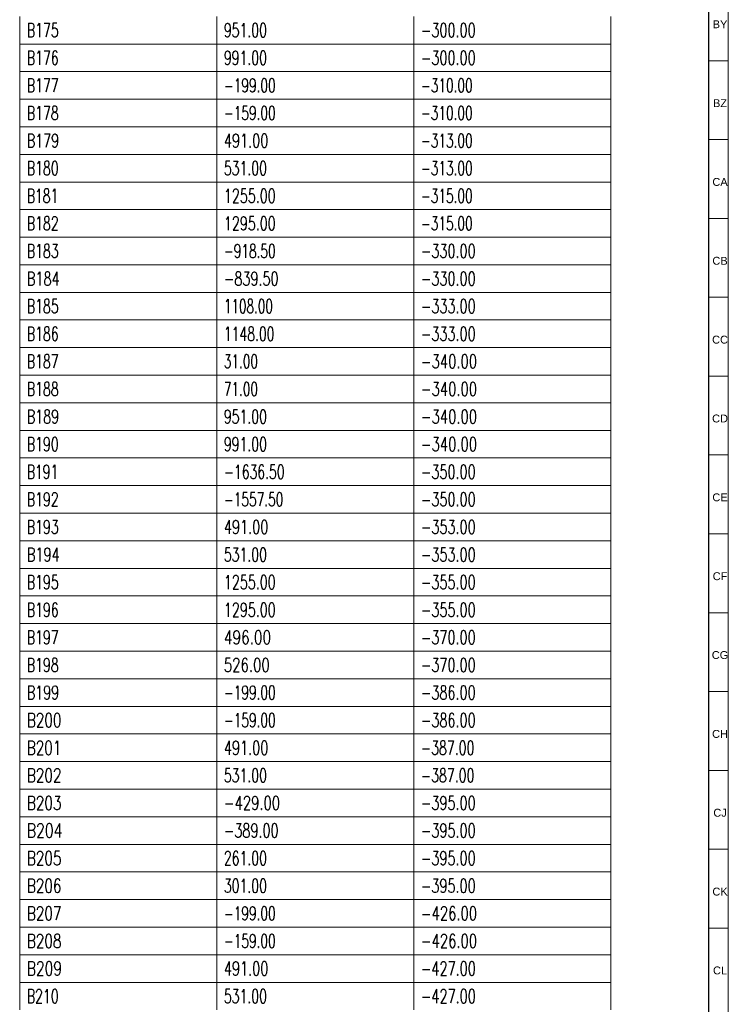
# Model space of a CAD drawing. Header units: millimetres. Extents: x -34 to 6620, y -230 to 4700.
# Tile 168 of 189: x 6438 to 6618, y 3031 to 3280. Entities that reach past the tile are written whole.
import ezdxf

# ---------------------------------------------------------------- set-up
doc = ezdxf.new("R2010")
doc.units = ezdxf.units.MM
doc.layers.add('1', color=7, linetype='Continuous', true_color=0xffffff)
doc.styles.add('Arial Unicode MS', font='Arial Unicode MS')
doc.styles.add('latin_extended', font='simplex.shx')

# ---------------------------------------------------------------- blocks, each defined once
blk = doc.blocks.new('TabularNote3')
at = {"layer": '1', "color": 163, "linetype": 'Continuous', "lineweight": 18}
for p, q in [((6438.170042, 3281.23561), (6438.170042, 3274.23561)), ((6488.170042, 3281.23561), (6488.170042, 3274.23561)), ((6538.170042, 3281.23561), (6538.170042, 3274.23561)), ((6588.170042, 3281.23561), (6588.170042, 3274.23561)), ((6438.170042, 3274.23561), (6488.170042, 3274.23561)), ((6438.170042, 3274.23561), (6438.170042, 3267.23561)), ((6488.170042, 3274.23561), (6538.170042, 3274.23561)), ((6488.170042, 3274.23561), (6488.170042, 3267.23561)), ((6538.170042, 3274.23561), (6588.170042, 3274.23561)), ((6538.170042, 3274.23561), (6538.170042, 3267.23561)), ((6588.170042, 3274.23561), (6588.170042, 3267.23561)), ((6438.170042, 3267.23561), (6488.170042, 3267.23561)), ((6438.170042, 3267.23561), (6438.170042, 3260.23561)), ((6488.170042, 3267.23561), (6538.170042, 3267.23561)), ((6488.170042, 3267.23561), (6488.170042, 3260.23561)), ((6538.170042, 3267.23561), (6588.170042, 3267.23561)), ((6538.170042, 3267.23561), (6538.170042, 3260.23561)), ((6588.170042, 3267.23561), (6588.170042, 3260.23561)), ((6438.170042, 3260.23561), (6488.170042, 3260.23561)), ((6438.170042, 3260.23561), (6438.170042, 3253.23561)), ((6488.170042, 3260.23561), (6538.170042, 3260.23561)), ((6488.170042, 3260.23561), (6488.170042, 3253.23561)), ((6538.170042, 3260.23561), (6588.170042, 3260.23561)), ((6538.170042, 3260.23561), (6538.170042, 3253.23561)), ((6588.170042, 3260.23561), (6588.170042, 3253.23561)), ((6438.170042, 3253.23561), (6488.170042, 3253.23561)), ((6438.170042, 3253.23561), (6438.170042, 3246.23561)), ((6488.170042, 3253.23561), (6538.170042, 3253.23561)), ((6488.170042, 3253.23561), (6488.170042, 3246.23561)), ((6538.170042, 3253.23561), (6588.170042, 3253.23561)), ((6538.170042, 3253.23561), (6538.170042, 3246.23561)), ((6588.170042, 3253.23561), (6588.170042, 3246.23561)), ((6438.170042, 3246.23561), (6488.170042, 3246.23561)), ((6438.170042, 3246.23561), (6438.170042, 3239.23561)), ((6488.170042, 3246.23561), (6538.170042, 3246.23561)), ((6488.170042, 3246.23561), (6488.170042, 3239.23561)), ((6538.170042, 3246.23561), (6588.170042, 3246.23561)), ((6538.170042, 3246.23561), (6538.170042, 3239.23561)), ((6588.170042, 3246.23561), (6588.170042, 3239.23561)), ((6438.170042, 3239.23561), (6488.170042, 3239.23561)), ((6438.170042, 3239.23561), (6438.170042, 3232.23561)), ((6488.170042, 3239.23561), (6538.170042, 3239.23561)), ((6488.170042, 3239.23561), (6488.170042, 3232.23561)), ((6538.170042, 3239.23561), (6588.170042, 3239.23561)), ((6538.170042, 3239.23561), (6538.170042, 3232.23561)), ((6588.170042, 3239.23561), (6588.170042, 3232.23561)), ((6438.170042, 3232.23561), (6488.170042, 3232.23561)), ((6438.170042, 3232.23561), (6438.170042, 3225.23561)), ((6488.170042, 3232.23561), (6538.170042, 3232.23561)), ((6488.170042, 3232.23561), (6488.170042, 3225.23561)), ((6538.170042, 3232.23561), (6588.170042, 3232.23561)), ((6538.170042, 3232.23561), (6538.170042, 3225.23561)), ((6588.170042, 3232.23561), (6588.170042, 3225.23561)), ((6438.170042, 3225.23561), (6488.170042, 3225.23561)), ((6438.170042, 3225.23561), (6438.170042, 3218.23561)), ((6488.170042, 3225.23561), (6538.170042, 3225.23561)), ((6488.170042, 3225.23561), (6488.170042, 3218.23561)), ((6538.170042, 3225.23561), (6588.170042, 3225.23561)), ((6538.170042, 3225.23561), (6538.170042, 3218.23561)), ((6588.170042, 3225.23561), (6588.170042, 3218.23561)), ((6438.170042, 3218.23561), (6488.170042, 3218.23561)), ((6438.170042, 3218.23561), (6438.170042, 3211.23561)), ((6488.170042, 3218.23561), (6538.170042, 3218.23561)), ((6488.170042, 3218.23561), (6488.170042, 3211.23561)), ((6538.170042, 3218.23561), (6588.170042, 3218.23561)), ((6538.170042, 3218.23561), (6538.170042, 3211.23561)), ((6588.170042, 3218.23561), (6588.170042, 3211.23561)), ((6438.170042, 3211.23561), (6488.170042, 3211.23561)), ((6438.170042, 3211.23561), (6438.170042, 3204.23561)), ((6488.170042, 3211.23561), (6538.170042, 3211.23561)), ((6488.170042, 3211.23561), (6488.170042, 3204.23561)), ((6538.170042, 3211.23561), (6588.170042, 3211.23561)), ((6538.170042, 3211.23561), (6538.170042, 3204.23561)), ((6588.170042, 3211.23561), (6588.170042, 3204.23561)), ((6438.170042, 3204.23561), (6488.170042, 3204.23561)), ((6438.170042, 3204.23561), (6438.170042, 3197.23561)), ((6488.170042, 3204.23561), (6538.170042, 3204.23561)), ((6488.170042, 3204.23561), (6488.170042, 3197.23561)), ((6538.170042, 3204.23561), (6588.170042, 3204.23561)), ((6538.170042, 3204.23561), (6538.170042, 3197.23561)), ((6588.170042, 3204.23561), (6588.170042, 3197.23561)), ((6438.170042, 3197.23561), (6488.170042, 3197.23561)), ((6438.170042, 3197.23561), (6438.170042, 3190.23561)), ((6488.170042, 3197.23561), (6538.170042, 3197.23561)), ((6488.170042, 3197.23561), (6488.170042, 3190.23561)), ((6538.170042, 3197.23561), (6588.170042, 3197.23561)), ((6538.170042, 3197.23561), (6538.170042, 3190.23561)), ((6588.170042, 3197.23561), (6588.170042, 3190.23561)), ((6438.170042, 3190.23561), (6488.170042, 3190.23561)), ((6438.170042, 3190.23561), (6438.170042, 3183.23561)), ((6488.170042, 3190.23561), (6538.170042, 3190.23561)), ((6488.170042, 3190.23561), (6488.170042, 3183.23561)), ((6538.170042, 3190.23561), (6588.170042, 3190.23561)), ((6538.170042, 3190.23561), (6538.170042, 3183.23561)), ((6588.170042, 3190.23561), (6588.170042, 3183.23561)), ((6438.170042, 3183.23561), (6488.170042, 3183.23561)), ((6438.170042, 3183.23561), (6438.170042, 3176.23561)), ((6488.170042, 3183.23561), (6538.170042, 3183.23561)), ((6488.170042, 3183.23561), (6488.170042, 3176.23561)), ((6538.170042, 3183.23561), (6588.170042, 3183.23561)), ((6538.170042, 3183.23561), (6538.170042, 3176.23561)), ((6588.170042, 3183.23561), (6588.170042, 3176.23561)), ((6438.170042, 3176.23561), (6488.170042, 3176.23561)), ((6438.170042, 3176.23561), (6438.170042, 3169.23561)), ((6488.170042, 3176.23561), (6538.170042, 3176.23561)), ((6488.170042, 3176.23561), (6488.170042, 3169.23561)), ((6538.170042, 3176.23561), (6588.170042, 3176.23561)), ((6538.170042, 3176.23561), (6538.170042, 3169.23561)), ((6588.170042, 3176.23561), (6588.170042, 3169.23561)), ((6438.170042, 3169.23561), (6488.170042, 3169.23561)), ((6438.170042, 3169.23561), (6438.170042, 3162.23561)), ((6488.170042, 3169.23561), (6538.170042, 3169.23561)), ((6488.170042, 3169.23561), (6488.170042, 3162.23561)), ((6538.170042, 3169.23561), (6588.170042, 3169.23561)), ((6538.170042, 3169.23561), (6538.170042, 3162.23561)), ((6588.170042, 3169.23561), (6588.170042, 3162.23561)), ((6438.170042, 3162.23561), (6488.170042, 3162.23561)), ((6438.170042, 3162.23561), (6438.170042, 3155.23561)), ((6488.170042, 3162.23561), (6538.170042, 3162.23561)), ((6488.170042, 3162.23561), (6488.170042, 3155.23561)), ((6538.170042, 3162.23561), (6588.170042, 3162.23561)), ((6538.170042, 3162.23561), (6538.170042, 3155.23561)), ((6588.170042, 3162.23561), (6588.170042, 3155.23561)), ((6438.170042, 3155.23561), (6488.170042, 3155.23561)), ((6438.170042, 3155.23561), (6438.170042, 3148.23561)), ((6488.170042, 3155.23561), (6538.170042, 3155.23561)), ((6488.170042, 3155.23561), (6488.170042, 3148.23561)), ((6538.170042, 3155.23561), (6588.170042, 3155.23561)), ((6538.170042, 3155.23561), (6538.170042, 3148.23561)), ((6588.170042, 3155.23561), (6588.170042, 3148.23561)), ((6438.170042, 3148.23561), (6488.170042, 3148.23561)), ((6438.170042, 3148.23561), (6438.170042, 3141.23561)), ((6488.170042, 3148.23561), (6538.170042, 3148.23561)), ((6488.170042, 3148.23561), (6488.170042, 3141.23561)), ((6538.170042, 3148.23561), (6588.170042, 3148.23561)), ((6538.170042, 3148.23561), (6538.170042, 3141.23561)), ((6588.170042, 3148.23561), (6588.170042, 3141.23561)), ((6438.170042, 3141.23561), (6488.170042, 3141.23561)), ((6438.170042, 3141.23561), (6438.170042, 3134.23561)), ((6488.170042, 3141.23561), (6538.170042, 3141.23561)), ((6488.170042, 3141.23561), (6488.170042, 3134.23561)), ((6538.170042, 3141.23561), (6588.170042, 3141.23561)), ((6538.170042, 3141.23561), (6538.170042, 3134.23561)), ((6588.170042, 3141.23561), (6588.170042, 3134.23561)), ((6438.170042, 3134.23561), (6488.170042, 3134.23561)), ((6438.170042, 3134.23561), (6438.170042, 3127.23561)), ((6488.170042, 3134.23561), (6538.170042, 3134.23561)), ((6488.170042, 3134.23561), (6488.170042, 3127.23561)), ((6538.170042, 3134.23561), (6588.170042, 3134.23561)), ((6538.170042, 3134.23561), (6538.170042, 3127.23561)), ((6588.170042, 3134.23561), (6588.170042, 3127.23561)), ((6438.170042, 3127.23561), (6488.170042, 3127.23561)), ((6438.170042, 3127.23561), (6438.170042, 3120.23561)), ((6488.170042, 3127.23561), (6538.170042, 3127.23561)), ((6488.170042, 3127.23561), (6488.170042, 3120.23561)), ((6538.170042, 3127.23561), (6588.170042, 3127.23561)), ((6538.170042, 3127.23561), (6538.170042, 3120.23561)), ((6588.170042, 3127.23561), (6588.170042, 3120.23561)), ((6438.170042, 3120.23561), (6488.170042, 3120.23561)), ((6438.170042, 3120.23561), (6438.170042, 3113.23561)), ((6488.170042, 3120.23561), (6538.170042, 3120.23561)), ((6488.170042, 3120.23561), (6488.170042, 3113.23561)), ((6538.170042, 3120.23561), (6588.170042, 3120.23561)), ((6538.170042, 3120.23561), (6538.170042, 3113.23561)), ((6588.170042, 3120.23561), (6588.170042, 3113.23561)), ((6438.170042, 3113.23561), (6488.170042, 3113.23561)), ((6438.170042, 3113.23561), (6438.170042, 3106.23561)), ((6488.170042, 3113.23561), (6538.170042, 3113.23561)), ((6488.170042, 3113.23561), (6488.170042, 3106.23561)), ((6538.170042, 3113.23561), (6588.170042, 3113.23561)), ((6538.170042, 3113.23561), (6538.170042, 3106.23561)), ((6588.170042, 3113.23561), (6588.170042, 3106.23561)), ((6438.170042, 3106.23561), (6488.170042, 3106.23561)), ((6438.170042, 3106.23561), (6438.170042, 3099.23561)), ((6488.170042, 3106.23561), (6538.170042, 3106.23561)), ((6488.170042, 3106.23561), (6488.170042, 3099.23561)), ((6538.170042, 3106.23561), (6588.170042, 3106.23561)), ((6538.170042, 3106.23561), (6538.170042, 3099.23561)), ((6588.170042, 3106.23561), (6588.170042, 3099.23561)), ((6438.170042, 3099.23561), (6488.170042, 3099.23561)), ((6438.170042, 3099.23561), (6438.170042, 3092.23561)), ((6488.170042, 3099.23561), (6538.170042, 3099.23561)), ((6488.170042, 3099.23561), (6488.170042, 3092.23561)), ((6538.170042, 3099.23561), (6588.170042, 3099.23561)), ((6538.170042, 3099.23561), (6538.170042, 3092.23561)), ((6588.170042, 3099.23561), (6588.170042, 3092.23561)), ((6438.170042, 3092.23561), (6488.170042, 3092.23561)), ((6438.170042, 3092.23561), (6438.170042, 3085.23561)), ((6488.170042, 3092.23561), (6538.170042, 3092.23561)), ((6488.170042, 3092.23561), (6488.170042, 3085.23561)), ((6538.170042, 3092.23561), (6588.170042, 3092.23561)), ((6538.170042, 3092.23561), (6538.170042, 3085.23561)), ((6588.170042, 3092.23561), (6588.170042, 3085.23561)), ((6438.170042, 3085.23561), (6488.170042, 3085.23561)), ((6438.170042, 3085.23561), (6438.170042, 3078.23561)), ((6488.170042, 3085.23561), (6538.170042, 3085.23561)), ((6488.170042, 3085.23561), (6488.170042, 3078.23561)), ((6538.170042, 3085.23561), (6588.170042, 3085.23561)), ((6538.170042, 3085.23561), (6538.170042, 3078.23561)), ((6588.170042, 3085.23561), (6588.170042, 3078.23561)), ((6438.170042, 3078.23561), (6488.170042, 3078.23561)), ((6438.170042, 3078.23561), (6438.170042, 3071.23561)), ((6488.170042, 3078.23561), (6538.170042, 3078.23561)), ((6488.170042, 3078.23561), (6488.170042, 3071.23561)), ((6538.170042, 3078.23561), (6588.170042, 3078.23561)), ((6538.170042, 3078.23561), (6538.170042, 3071.23561)), ((6588.170042, 3078.23561), (6588.170042, 3071.23561)), ((6438.170042, 3071.23561), (6488.170042, 3071.23561)), ((6438.170042, 3071.23561), (6438.170042, 3064.23561)), ((6488.170042, 3071.23561), (6538.170042, 3071.23561)), ((6488.170042, 3071.23561), (6488.170042, 3064.23561)), ((6538.170042, 3071.23561), (6588.170042, 3071.23561)), ((6538.170042, 3071.23561), (6538.170042, 3064.23561)), ((6588.170042, 3071.23561), (6588.170042, 3064.23561)), ((6438.170042, 3064.23561), (6488.170042, 3064.23561)), ((6438.170042, 3064.23561), (6438.170042, 3057.23561)), ((6488.170042, 3064.23561), (6538.170042, 3064.23561)), ((6488.170042, 3064.23561), (6488.170042, 3057.23561)), ((6538.170042, 3064.23561), (6588.170042, 3064.23561)), ((6538.170042, 3064.23561), (6538.170042, 3057.23561)), ((6588.170042, 3064.23561), (6588.170042, 3057.23561)), ((6438.170042, 3057.23561), (6488.170042, 3057.23561)), ((6438.170042, 3057.23561), (6438.170042, 3050.23561)), ((6488.170042, 3057.23561), (6538.170042, 3057.23561)), ((6488.170042, 3057.23561), (6488.170042, 3050.23561)), ((6538.170042, 3057.23561), (6588.170042, 3057.23561)), ((6538.170042, 3057.23561), (6538.170042, 3050.23561)), ((6588.170042, 3057.23561), (6588.170042, 3050.23561)), ((6438.170042, 3050.23561), (6488.170042, 3050.23561)), ((6438.170042, 3050.23561), (6438.170042, 3043.23561)), ((6488.170042, 3050.23561), (6538.170042, 3050.23561)), ((6488.170042, 3050.23561), (6488.170042, 3043.23561)), ((6538.170042, 3050.23561), (6588.170042, 3050.23561)), ((6538.170042, 3050.23561), (6538.170042, 3043.23561)), ((6588.170042, 3050.23561), (6588.170042, 3043.23561)), ((6438.170042, 3043.23561), (6488.170042, 3043.23561)), ((6438.170042, 3043.23561), (6438.170042, 3036.23561)), ((6488.170042, 3043.23561), (6538.170042, 3043.23561)), ((6488.170042, 3043.23561), (6488.170042, 3036.23561)), ((6538.170042, 3043.23561), (6588.170042, 3043.23561)), ((6538.170042, 3043.23561), (6538.170042, 3036.23561)), ((6588.170042, 3043.23561), (6588.170042, 3036.23561)), ((6438.170042, 3036.23561), (6488.170042, 3036.23561)), ((6438.170042, 3036.23561), (6438.170042, 3029.23561)), ((6488.170042, 3036.23561), (6538.170042, 3036.23561)), ((6488.170042, 3036.23561), (6488.170042, 3029.23561)), ((6538.170042, 3036.23561), (6588.170042, 3036.23561)), ((6538.170042, 3036.23561), (6538.170042, 3029.23561)), ((6588.170042, 3036.23561), (6588.170042, 3029.23561))]:
    blk.add_line(p, q, dxfattribs=at)
at = {"layer": '1', "color": 2, "linetype": 'Continuous', "lineweight": 13, "char_height": 3.5, "attachment_point": 4, "line_spacing_factor": 0.963855, "style": 'latin_extended'}
for s, insert in [('\\W0.6647;B175', (6439.987542, 3277.73561)), ('\\W0.6624;951.00', (6489.987542, 3277.73561)), ('\\W0.6809;-300.00', (6539.987542, 3277.73561)), ('\\W0.6647;B176', (6439.987542, 3270.73561)), ('\\W0.6624;991.00', (6489.987542, 3270.73561)), ('\\W0.6809;-300.00', (6539.987542, 3270.73561)), ('\\W0.6647;B177', (6439.987542, 3263.73561)), ('\\W0.6439;-199.00', (6489.987542, 3263.73561)), ('\\W0.6439;-310.00', (6539.987542, 3263.73561)), ('\\W0.6647;B178', (6439.987542, 3256.73561)), ('\\W0.6439;-159.00', (6489.987542, 3256.73561)), ('\\W0.6439;-310.00', (6539.987542, 3256.73561)), ('\\W0.6733;B179', (6439.987542, 3249.73561)), ('\\W0.6838;491.00', (6489.987542, 3249.73561)), ('\\W0.6439;-313.00', (6539.987542, 3249.73561)), ('\\W0.6647;B180', (6439.987542, 3242.73561)), ('\\W0.6624;531.00', (6489.987542, 3242.73561)), ('\\W0.6439;-313.00', (6539.987542, 3242.73561)), ('\\W0.6563;B181', (6439.987542, 3235.73561)), ('\\W0.6743;1255.00', (6489.987542, 3235.73561)), ('\\W0.6439;-315.00', (6539.987542, 3235.73561)), ('\\W0.6647;B182', (6439.987542, 3228.73561)), ('\\W0.6743;1295.00', (6489.987542, 3228.73561)), ('\\W0.6439;-315.00', (6539.987542, 3228.73561)), ('\\W0.6647;B183', (6439.987542, 3221.73561)), ('\\W0.6439;-918.50', (6489.987542, 3221.73561)), ('\\W0.6809;-330.00', (6539.987542, 3221.73561)), ('\\W0.6853;B184', (6439.987542, 3214.73561)), ('\\W0.6809;-839.50', (6489.987542, 3214.73561)), ('\\W0.6809;-330.00', (6539.987542, 3214.73561)), ('\\W0.6647;B185', (6439.987542, 3207.73561)), ('\\W0.6382;1108.00', (6489.987542, 3207.73561)), ('\\W0.6809;-333.00', (6539.987542, 3207.73561)), ('\\W0.6647;B186', (6439.987542, 3200.73561)), ('\\W0.6588;1148.00', (6489.987542, 3200.73561)), ('\\W0.6809;-333.00', (6539.987542, 3200.73561)), ('\\W0.6647;B187', (6439.987542, 3193.73561)), ('\\W0.6412;31.00', (6489.987542, 3193.73561)), ('\\W0.6982;-340.00', (6539.987542, 3193.73561)), ('\\W0.6647;B188', (6439.987542, 3186.73561)), ('\\W0.6412;71.00', (6489.987542, 3186.73561)), ('\\W0.6982;-340.00', (6539.987542, 3186.73561)), ('\\W0.6733;B189', (6439.987542, 3179.73561)), ('\\W0.6624;951.00', (6489.987542, 3179.73561)), ('\\W0.6982;-340.00', (6539.987542, 3179.73561)), ('\\W0.6647;B190', (6439.987542, 3172.73561)), ('\\W0.6624;991.00', (6489.987542, 3172.73561)), ('\\W0.6982;-340.00', (6539.987542, 3172.73561)), ('\\W0.6563;B191', (6439.987542, 3165.73561)), ('\\W0.6584;-1636.50', (6489.987542, 3165.73561)), ('\\W0.6809;-350.00', (6539.987542, 3165.73561)), ('\\W0.6647;B192', (6439.987542, 3158.73561)), ('\\W0.6455;-1557.50', (6489.987542, 3158.73561)), ('\\W0.6809;-350.00', (6539.987542, 3158.73561)), ('\\W0.6647;B193', (6439.987542, 3151.73561)), ('\\W0.6838;491.00', (6489.987542, 3151.73561)), ('\\W0.6809;-353.00', (6539.987542, 3151.73561)), ('\\W0.6853;B194', (6439.987542, 3144.73561)), ('\\W0.6624;531.00', (6489.987542, 3144.73561)), ('\\W0.6809;-353.00', (6539.987542, 3144.73561)), ('\\W0.6647;B195', (6439.987542, 3137.73561)), ('\\W0.6743;1255.00', (6489.987542, 3137.73561)), ('\\W0.6809;-355.00', (6539.987542, 3137.73561)), ('\\W0.6647;B196', (6439.987542, 3130.73561)), ('\\W0.6743;1295.00', (6489.987542, 3130.73561)), ('\\W0.6809;-355.00', (6539.987542, 3130.73561)), ('\\W0.6647;B197', (6439.987542, 3123.73561)), ('\\W0.7268;496.00', (6489.987542, 3123.73561)), ('\\W0.6809;-370.00', (6539.987542, 3123.73561)), ('\\W0.6647;B198', (6439.987542, 3116.73561)), ('\\W0.7053;526.00', (6489.987542, 3116.73561)), ('\\W0.6809;-370.00', (6539.987542, 3116.73561)), ('\\W0.6733;B199', (6439.987542, 3109.73561)), ('\\W0.6439;-199.00', (6489.987542, 3109.73561)), ('\\W0.6809;-386.00', (6539.987542, 3109.73561)), ('\\W0.7236;B200', (6439.987542, 3102.73561)), ('\\W0.6439;-159.00', (6489.987542, 3102.73561)), ('\\W0.6809;-386.00', (6539.987542, 3102.73561)), ('\\W0.7201;B201', (6439.987542, 3095.73561)), ('\\W0.6838;491.00', (6489.987542, 3095.73561)), ('\\W0.6661;-387.00', (6539.987542, 3095.73561)), ('\\W0.7236;B202', (6439.987542, 3088.73561)), ('\\W0.6624;531.00', (6489.987542, 3088.73561)), ('\\W0.6661;-387.00', (6539.987542, 3088.73561)), ('\\W0.7236;B203', (6439.987542, 3081.73561)), ('\\W0.6982;-429.00', (6489.987542, 3081.73561)), ('\\W0.6809;-395.00', (6539.987542, 3081.73561)), ('\\W0.7435;B204', (6439.987542, 3074.73561)), ('\\W0.6809;-389.00', (6489.987542, 3074.73561)), ('\\W0.6809;-395.00', (6539.987542, 3074.73561)), ('\\W0.7236;B205', (6439.987542, 3067.73561)), ('\\W0.6624;261.00', (6489.987542, 3067.73561)), ('\\W0.6809;-395.00', (6539.987542, 3067.73561)), ('\\W0.7236;B206', (6439.987542, 3060.73561)), ('\\W0.6624;301.00', (6489.987542, 3060.73561)), ('\\W0.6809;-395.00', (6539.987542, 3060.73561)), ('\\W0.7236;B207', (6439.987542, 3053.73561)), ('\\W0.6439;-199.00', (6489.987542, 3053.73561)), ('\\W0.6982;-426.00', (6539.987542, 3053.73561)), ('\\W0.7236;B208', (6439.987542, 3046.73561)), ('\\W0.6439;-159.00', (6489.987542, 3046.73561)), ('\\W0.6982;-426.00', (6539.987542, 3046.73561)), ('\\W0.7330;B209', (6439.987542, 3039.73561)), ('\\W0.6838;491.00', (6489.987542, 3039.73561)), ('\\W0.6834;-427.00', (6539.987542, 3039.73561)), ('\\W0.6647;B210', (6439.987542, 3032.73561)), ('\\W0.6624;531.00', (6489.987542, 3032.73561)), ('\\W0.6834;-427.00', (6539.987542, 3032.73561))]:
    blk.add_mtext(s, dxfattribs=dict(at, insert=insert))
blk = doc.blocks.new('TabularNote5')
at = {"layer": '1', "color": 163, "linetype": 'Continuous', "lineweight": 18}
for p, q in [((6438.170042, 3281.23561), (6438.170042, 3274.23561)), ((6488.170042, 3281.23561), (6488.170042, 3274.23561)), ((6538.170042, 3281.23561), (6538.170042, 3274.23561)), ((6588.170042, 3281.23561), (6588.170042, 3274.23561)), ((6438.170042, 3274.23561), (6488.170042, 3274.23561)), ((6438.170042, 3274.23561), (6438.170042, 3267.23561)), ((6488.170042, 3274.23561), (6538.170042, 3274.23561)), ((6488.170042, 3274.23561), (6488.170042, 3267.23561)), ((6538.170042, 3274.23561), (6588.170042, 3274.23561)), ((6538.170042, 3274.23561), (6538.170042, 3267.23561)), ((6588.170042, 3274.23561), (6588.170042, 3267.23561)), ((6438.170042, 3267.23561), (6488.170042, 3267.23561)), ((6438.170042, 3267.23561), (6438.170042, 3260.23561)), ((6488.170042, 3267.23561), (6538.170042, 3267.23561)), ((6488.170042, 3267.23561), (6488.170042, 3260.23561)), ((6538.170042, 3267.23561), (6588.170042, 3267.23561)), ((6538.170042, 3267.23561), (6538.170042, 3260.23561)), ((6588.170042, 3267.23561), (6588.170042, 3260.23561)), ((6438.170042, 3260.23561), (6488.170042, 3260.23561)), ((6438.170042, 3260.23561), (6438.170042, 3253.23561)), ((6488.170042, 3260.23561), (6538.170042, 3260.23561)), ((6488.170042, 3260.23561), (6488.170042, 3253.23561)), ((6538.170042, 3260.23561), (6588.170042, 3260.23561)), ((6538.170042, 3260.23561), (6538.170042, 3253.23561)), ((6588.170042, 3260.23561), (6588.170042, 3253.23561)), ((6438.170042, 3253.23561), (6488.170042, 3253.23561)), ((6438.170042, 3253.23561), (6438.170042, 3246.23561)), ((6488.170042, 3253.23561), (6538.170042, 3253.23561)), ((6488.170042, 3253.23561), (6488.170042, 3246.23561)), ((6538.170042, 3253.23561), (6588.170042, 3253.23561)), ((6538.170042, 3253.23561), (6538.170042, 3246.23561)), ((6588.170042, 3253.23561), (6588.170042, 3246.23561)), ((6438.170042, 3246.23561), (6488.170042, 3246.23561)), ((6438.170042, 3246.23561), (6438.170042, 3239.23561)), ((6488.170042, 3246.23561), (6538.170042, 3246.23561)), ((6488.170042, 3246.23561), (6488.170042, 3239.23561)), ((6538.170042, 3246.23561), (6588.170042, 3246.23561)), ((6538.170042, 3246.23561), (6538.170042, 3239.23561)), ((6588.170042, 3246.23561), (6588.170042, 3239.23561)), ((6438.170042, 3239.23561), (6488.170042, 3239.23561)), ((6438.170042, 3239.23561), (6438.170042, 3232.23561)), ((6488.170042, 3239.23561), (6538.170042, 3239.23561)), ((6488.170042, 3239.23561), (6488.170042, 3232.23561)), ((6538.170042, 3239.23561), (6588.170042, 3239.23561)), ((6538.170042, 3239.23561), (6538.170042, 3232.23561)), ((6588.170042, 3239.23561), (6588.170042, 3232.23561)), ((6438.170042, 3232.23561), (6488.170042, 3232.23561)), ((6438.170042, 3232.23561), (6438.170042, 3225.23561)), ((6488.170042, 3232.23561), (6538.170042, 3232.23561)), ((6488.170042, 3232.23561), (6488.170042, 3225.23561)), ((6538.170042, 3232.23561), (6588.170042, 3232.23561)), ((6538.170042, 3232.23561), (6538.170042, 3225.23561)), ((6588.170042, 3232.23561), (6588.170042, 3225.23561)), ((6438.170042, 3225.23561), (6488.170042, 3225.23561)), ((6438.170042, 3225.23561), (6438.170042, 3218.23561)), ((6488.170042, 3225.23561), (6538.170042, 3225.23561)), ((6488.170042, 3225.23561), (6488.170042, 3218.23561)), ((6538.170042, 3225.23561), (6588.170042, 3225.23561)), ((6538.170042, 3225.23561), (6538.170042, 3218.23561)), ((6588.170042, 3225.23561), (6588.170042, 3218.23561)), ((6438.170042, 3218.23561), (6488.170042, 3218.23561)), ((6438.170042, 3218.23561), (6438.170042, 3211.23561)), ((6488.170042, 3218.23561), (6538.170042, 3218.23561)), ((6488.170042, 3218.23561), (6488.170042, 3211.23561)), ((6538.170042, 3218.23561), (6588.170042, 3218.23561)), ((6538.170042, 3218.23561), (6538.170042, 3211.23561)), ((6588.170042, 3218.23561), (6588.170042, 3211.23561)), ((6438.170042, 3211.23561), (6488.170042, 3211.23561)), ((6438.170042, 3211.23561), (6438.170042, 3204.23561)), ((6488.170042, 3211.23561), (6538.170042, 3211.23561)), ((6488.170042, 3211.23561), (6488.170042, 3204.23561)), ((6538.170042, 3211.23561), (6588.170042, 3211.23561)), ((6538.170042, 3211.23561), (6538.170042, 3204.23561)), ((6588.170042, 3211.23561), (6588.170042, 3204.23561)), ((6438.170042, 3204.23561), (6488.170042, 3204.23561)), ((6438.170042, 3204.23561), (6438.170042, 3197.23561)), ((6488.170042, 3204.23561), (6538.170042, 3204.23561)), ((6488.170042, 3204.23561), (6488.170042, 3197.23561)), ((6538.170042, 3204.23561), (6588.170042, 3204.23561)), ((6538.170042, 3204.23561), (6538.170042, 3197.23561)), ((6588.170042, 3204.23561), (6588.170042, 3197.23561)), ((6438.170042, 3197.23561), (6488.170042, 3197.23561)), ((6438.170042, 3197.23561), (6438.170042, 3190.23561)), ((6488.170042, 3197.23561), (6538.170042, 3197.23561)), ((6488.170042, 3197.23561), (6488.170042, 3190.23561)), ((6538.170042, 3197.23561), (6588.170042, 3197.23561)), ((6538.170042, 3197.23561), (6538.170042, 3190.23561)), ((6588.170042, 3197.23561), (6588.170042, 3190.23561)), ((6438.170042, 3190.23561), (6488.170042, 3190.23561)), ((6438.170042, 3190.23561), (6438.170042, 3183.23561)), ((6488.170042, 3190.23561), (6538.170042, 3190.23561)), ((6488.170042, 3190.23561), (6488.170042, 3183.23561)), ((6538.170042, 3190.23561), (6588.170042, 3190.23561)), ((6538.170042, 3190.23561), (6538.170042, 3183.23561)), ((6588.170042, 3190.23561), (6588.170042, 3183.23561)), ((6438.170042, 3183.23561), (6488.170042, 3183.23561)), ((6438.170042, 3183.23561), (6438.170042, 3176.23561)), ((6488.170042, 3183.23561), (6538.170042, 3183.23561)), ((6488.170042, 3183.23561), (6488.170042, 3176.23561)), ((6538.170042, 3183.23561), (6588.170042, 3183.23561)), ((6538.170042, 3183.23561), (6538.170042, 3176.23561)), ((6588.170042, 3183.23561), (6588.170042, 3176.23561)), ((6438.170042, 3176.23561), (6488.170042, 3176.23561)), ((6438.170042, 3176.23561), (6438.170042, 3169.23561)), ((6488.170042, 3176.23561), (6538.170042, 3176.23561)), ((6488.170042, 3176.23561), (6488.170042, 3169.23561)), ((6538.170042, 3176.23561), (6588.170042, 3176.23561)), ((6538.170042, 3176.23561), (6538.170042, 3169.23561)), ((6588.170042, 3176.23561), (6588.170042, 3169.23561)), ((6438.170042, 3169.23561), (6488.170042, 3169.23561)), ((6438.170042, 3169.23561), (6438.170042, 3162.23561)), ((6488.170042, 3169.23561), (6538.170042, 3169.23561)), ((6488.170042, 3169.23561), (6488.170042, 3162.23561)), ((6538.170042, 3169.23561), (6588.170042, 3169.23561)), ((6538.170042, 3169.23561), (6538.170042, 3162.23561)), ((6588.170042, 3169.23561), (6588.170042, 3162.23561)), ((6438.170042, 3162.23561), (6488.170042, 3162.23561)), ((6438.170042, 3162.23561), (6438.170042, 3155.23561)), ((6488.170042, 3162.23561), (6538.170042, 3162.23561)), ((6488.170042, 3162.23561), (6488.170042, 3155.23561)), ((6538.170042, 3162.23561), (6588.170042, 3162.23561)), ((6538.170042, 3162.23561), (6538.170042, 3155.23561)), ((6588.170042, 3162.23561), (6588.170042, 3155.23561)), ((6438.170042, 3155.23561), (6488.170042, 3155.23561)), ((6438.170042, 3155.23561), (6438.170042, 3148.23561)), ((6488.170042, 3155.23561), (6538.170042, 3155.23561)), ((6488.170042, 3155.23561), (6488.170042, 3148.23561)), ((6538.170042, 3155.23561), (6588.170042, 3155.23561)), ((6538.170042, 3155.23561), (6538.170042, 3148.23561)), ((6588.170042, 3155.23561), (6588.170042, 3148.23561)), ((6438.170042, 3148.23561), (6488.170042, 3148.23561)), ((6438.170042, 3148.23561), (6438.170042, 3141.23561)), ((6488.170042, 3148.23561), (6538.170042, 3148.23561)), ((6488.170042, 3148.23561), (6488.170042, 3141.23561)), ((6538.170042, 3148.23561), (6588.170042, 3148.23561)), ((6538.170042, 3148.23561), (6538.170042, 3141.23561)), ((6588.170042, 3148.23561), (6588.170042, 3141.23561)), ((6438.170042, 3141.23561), (6488.170042, 3141.23561)), ((6438.170042, 3141.23561), (6438.170042, 3134.23561)), ((6488.170042, 3141.23561), (6538.170042, 3141.23561)), ((6488.170042, 3141.23561), (6488.170042, 3134.23561)), ((6538.170042, 3141.23561), (6588.170042, 3141.23561)), ((6538.170042, 3141.23561), (6538.170042, 3134.23561)), ((6588.170042, 3141.23561), (6588.170042, 3134.23561)), ((6438.170042, 3134.23561), (6488.170042, 3134.23561)), ((6438.170042, 3134.23561), (6438.170042, 3127.23561)), ((6488.170042, 3134.23561), (6538.170042, 3134.23561)), ((6488.170042, 3134.23561), (6488.170042, 3127.23561)), ((6538.170042, 3134.23561), (6588.170042, 3134.23561)), ((6538.170042, 3134.23561), (6538.170042, 3127.23561)), ((6588.170042, 3134.23561), (6588.170042, 3127.23561)), ((6438.170042, 3127.23561), (6488.170042, 3127.23561)), ((6438.170042, 3127.23561), (6438.170042, 3120.23561)), ((6488.170042, 3127.23561), (6538.170042, 3127.23561)), ((6488.170042, 3127.23561), (6488.170042, 3120.23561)), ((6538.170042, 3127.23561), (6588.170042, 3127.23561)), ((6538.170042, 3127.23561), (6538.170042, 3120.23561)), ((6588.170042, 3127.23561), (6588.170042, 3120.23561)), ((6438.170042, 3120.23561), (6488.170042, 3120.23561)), ((6438.170042, 3120.23561), (6438.170042, 3113.23561)), ((6488.170042, 3120.23561), (6538.170042, 3120.23561)), ((6488.170042, 3120.23561), (6488.170042, 3113.23561)), ((6538.170042, 3120.23561), (6588.170042, 3120.23561)), ((6538.170042, 3120.23561), (6538.170042, 3113.23561)), ((6588.170042, 3120.23561), (6588.170042, 3113.23561)), ((6438.170042, 3113.23561), (6488.170042, 3113.23561)), ((6438.170042, 3113.23561), (6438.170042, 3106.23561)), ((6488.170042, 3113.23561), (6538.170042, 3113.23561)), ((6488.170042, 3113.23561), (6488.170042, 3106.23561)), ((6538.170042, 3113.23561), (6588.170042, 3113.23561)), ((6538.170042, 3113.23561), (6538.170042, 3106.23561)), ((6588.170042, 3113.23561), (6588.170042, 3106.23561)), ((6438.170042, 3106.23561), (6488.170042, 3106.23561)), ((6438.170042, 3106.23561), (6438.170042, 3099.23561)), ((6488.170042, 3106.23561), (6538.170042, 3106.23561)), ((6488.170042, 3106.23561), (6488.170042, 3099.23561)), ((6538.170042, 3106.23561), (6588.170042, 3106.23561)), ((6538.170042, 3106.23561), (6538.170042, 3099.23561)), ((6588.170042, 3106.23561), (6588.170042, 3099.23561)), ((6438.170042, 3099.23561), (6488.170042, 3099.23561)), ((6438.170042, 3099.23561), (6438.170042, 3092.23561)), ((6488.170042, 3099.23561), (6538.170042, 3099.23561)), ((6488.170042, 3099.23561), (6488.170042, 3092.23561)), ((6538.170042, 3099.23561), (6588.170042, 3099.23561)), ((6538.170042, 3099.23561), (6538.170042, 3092.23561)), ((6588.170042, 3099.23561), (6588.170042, 3092.23561)), ((6438.170042, 3092.23561), (6488.170042, 3092.23561)), ((6438.170042, 3092.23561), (6438.170042, 3085.23561)), ((6488.170042, 3092.23561), (6538.170042, 3092.23561)), ((6488.170042, 3092.23561), (6488.170042, 3085.23561)), ((6538.170042, 3092.23561), (6588.170042, 3092.23561)), ((6538.170042, 3092.23561), (6538.170042, 3085.23561)), ((6588.170042, 3092.23561), (6588.170042, 3085.23561)), ((6438.170042, 3085.23561), (6488.170042, 3085.23561)), ((6438.170042, 3085.23561), (6438.170042, 3078.23561)), ((6488.170042, 3085.23561), (6538.170042, 3085.23561)), ((6488.170042, 3085.23561), (6488.170042, 3078.23561)), ((6538.170042, 3085.23561), (6588.170042, 3085.23561)), ((6538.170042, 3085.23561), (6538.170042, 3078.23561)), ((6588.170042, 3085.23561), (6588.170042, 3078.23561)), ((6438.170042, 3078.23561), (6488.170042, 3078.23561)), ((6438.170042, 3078.23561), (6438.170042, 3071.23561)), ((6488.170042, 3078.23561), (6538.170042, 3078.23561)), ((6488.170042, 3078.23561), (6488.170042, 3071.23561)), ((6538.170042, 3078.23561), (6588.170042, 3078.23561)), ((6538.170042, 3078.23561), (6538.170042, 3071.23561)), ((6588.170042, 3078.23561), (6588.170042, 3071.23561)), ((6438.170042, 3071.23561), (6488.170042, 3071.23561)), ((6438.170042, 3071.23561), (6438.170042, 3064.23561)), ((6488.170042, 3071.23561), (6538.170042, 3071.23561)), ((6488.170042, 3071.23561), (6488.170042, 3064.23561)), ((6538.170042, 3071.23561), (6588.170042, 3071.23561)), ((6538.170042, 3071.23561), (6538.170042, 3064.23561)), ((6588.170042, 3071.23561), (6588.170042, 3064.23561)), ((6438.170042, 3064.23561), (6488.170042, 3064.23561)), ((6438.170042, 3064.23561), (6438.170042, 3057.23561)), ((6488.170042, 3064.23561), (6538.170042, 3064.23561)), ((6488.170042, 3064.23561), (6488.170042, 3057.23561)), ((6538.170042, 3064.23561), (6588.170042, 3064.23561)), ((6538.170042, 3064.23561), (6538.170042, 3057.23561)), ((6588.170042, 3064.23561), (6588.170042, 3057.23561)), ((6438.170042, 3057.23561), (6488.170042, 3057.23561)), ((6438.170042, 3057.23561), (6438.170042, 3050.23561)), ((6488.170042, 3057.23561), (6538.170042, 3057.23561)), ((6488.170042, 3057.23561), (6488.170042, 3050.23561)), ((6538.170042, 3057.23561), (6588.170042, 3057.23561)), ((6538.170042, 3057.23561), (6538.170042, 3050.23561)), ((6588.170042, 3057.23561), (6588.170042, 3050.23561)), ((6438.170042, 3050.23561), (6488.170042, 3050.23561)), ((6438.170042, 3050.23561), (6438.170042, 3043.23561)), ((6488.170042, 3050.23561), (6538.170042, 3050.23561)), ((6488.170042, 3050.23561), (6488.170042, 3043.23561)), ((6538.170042, 3050.23561), (6588.170042, 3050.23561)), ((6538.170042, 3050.23561), (6538.170042, 3043.23561)), ((6588.170042, 3050.23561), (6588.170042, 3043.23561)), ((6438.170042, 3043.23561), (6488.170042, 3043.23561)), ((6438.170042, 3043.23561), (6438.170042, 3036.23561)), ((6488.170042, 3043.23561), (6538.170042, 3043.23561)), ((6488.170042, 3043.23561), (6488.170042, 3036.23561)), ((6538.170042, 3043.23561), (6588.170042, 3043.23561)), ((6538.170042, 3043.23561), (6538.170042, 3036.23561)), ((6588.170042, 3043.23561), (6588.170042, 3036.23561)), ((6438.170042, 3036.23561), (6488.170042, 3036.23561)), ((6438.170042, 3036.23561), (6438.170042, 3029.23561)), ((6488.170042, 3036.23561), (6538.170042, 3036.23561)), ((6488.170042, 3036.23561), (6488.170042, 3029.23561)), ((6538.170042, 3036.23561), (6588.170042, 3036.23561)), ((6538.170042, 3036.23561), (6538.170042, 3029.23561)), ((6588.170042, 3036.23561), (6588.170042, 3029.23561))]:
    blk.add_line(p, q, dxfattribs=at)
at = {"layer": '1', "color": 2, "linetype": 'Continuous', "lineweight": 13, "char_height": 3.5, "attachment_point": 4, "line_spacing_factor": 0.963855, "style": 'latin_extended'}
for s, insert in [('\\W0.6647;B175', (6439.987542, 3277.73561)), ('\\W0.6624;951.00', (6489.987542, 3277.73561)), ('\\W0.6809;-300.00', (6539.987542, 3277.73561)), ('\\W0.6647;B176', (6439.987542, 3270.73561)), ('\\W0.6624;991.00', (6489.987542, 3270.73561)), ('\\W0.6809;-300.00', (6539.987542, 3270.73561)), ('\\W0.6647;B177', (6439.987542, 3263.73561)), ('\\W0.6439;-199.00', (6489.987542, 3263.73561)), ('\\W0.6439;-310.00', (6539.987542, 3263.73561)), ('\\W0.6647;B178', (6439.987542, 3256.73561)), ('\\W0.6439;-159.00', (6489.987542, 3256.73561)), ('\\W0.6439;-310.00', (6539.987542, 3256.73561)), ('\\W0.6733;B179', (6439.987542, 3249.73561)), ('\\W0.6838;491.00', (6489.987542, 3249.73561)), ('\\W0.6439;-313.00', (6539.987542, 3249.73561)), ('\\W0.6647;B180', (6439.987542, 3242.73561)), ('\\W0.6624;531.00', (6489.987542, 3242.73561)), ('\\W0.6439;-313.00', (6539.987542, 3242.73561)), ('\\W0.6563;B181', (6439.987542, 3235.73561)), ('\\W0.6743;1255.00', (6489.987542, 3235.73561)), ('\\W0.6439;-315.00', (6539.987542, 3235.73561)), ('\\W0.6647;B182', (6439.987542, 3228.73561)), ('\\W0.6743;1295.00', (6489.987542, 3228.73561)), ('\\W0.6439;-315.00', (6539.987542, 3228.73561)), ('\\W0.6647;B183', (6439.987542, 3221.73561)), ('\\W0.6439;-918.50', (6489.987542, 3221.73561)), ('\\W0.6809;-330.00', (6539.987542, 3221.73561)), ('\\W0.6853;B184', (6439.987542, 3214.73561)), ('\\W0.6809;-839.50', (6489.987542, 3214.73561)), ('\\W0.6809;-330.00', (6539.987542, 3214.73561)), ('\\W0.6647;B185', (6439.987542, 3207.73561)), ('\\W0.6382;1108.00', (6489.987542, 3207.73561)), ('\\W0.6809;-333.00', (6539.987542, 3207.73561)), ('\\W0.6647;B186', (6439.987542, 3200.73561)), ('\\W0.6588;1148.00', (6489.987542, 3200.73561)), ('\\W0.6809;-333.00', (6539.987542, 3200.73561)), ('\\W0.6647;B187', (6439.987542, 3193.73561)), ('\\W0.6412;31.00', (6489.987542, 3193.73561)), ('\\W0.6982;-340.00', (6539.987542, 3193.73561)), ('\\W0.6647;B188', (6439.987542, 3186.73561)), ('\\W0.6412;71.00', (6489.987542, 3186.73561)), ('\\W0.6982;-340.00', (6539.987542, 3186.73561)), ('\\W0.6733;B189', (6439.987542, 3179.73561)), ('\\W0.6624;951.00', (6489.987542, 3179.73561)), ('\\W0.6982;-340.00', (6539.987542, 3179.73561)), ('\\W0.6647;B190', (6439.987542, 3172.73561)), ('\\W0.6624;991.00', (6489.987542, 3172.73561)), ('\\W0.6982;-340.00', (6539.987542, 3172.73561)), ('\\W0.6563;B191', (6439.987542, 3165.73561)), ('\\W0.6584;-1636.50', (6489.987542, 3165.73561)), ('\\W0.6809;-350.00', (6539.987542, 3165.73561)), ('\\W0.6647;B192', (6439.987542, 3158.73561)), ('\\W0.6455;-1557.50', (6489.987542, 3158.73561)), ('\\W0.6809;-350.00', (6539.987542, 3158.73561)), ('\\W0.6647;B193', (6439.987542, 3151.73561)), ('\\W0.6838;491.00', (6489.987542, 3151.73561)), ('\\W0.6809;-353.00', (6539.987542, 3151.73561)), ('\\W0.6853;B194', (6439.987542, 3144.73561)), ('\\W0.6624;531.00', (6489.987542, 3144.73561)), ('\\W0.6809;-353.00', (6539.987542, 3144.73561)), ('\\W0.6647;B195', (6439.987542, 3137.73561)), ('\\W0.6743;1255.00', (6489.987542, 3137.73561)), ('\\W0.6809;-355.00', (6539.987542, 3137.73561)), ('\\W0.6647;B196', (6439.987542, 3130.73561)), ('\\W0.6743;1295.00', (6489.987542, 3130.73561)), ('\\W0.6809;-355.00', (6539.987542, 3130.73561)), ('\\W0.6647;B197', (6439.987542, 3123.73561)), ('\\W0.7268;496.00', (6489.987542, 3123.73561)), ('\\W0.6809;-370.00', (6539.987542, 3123.73561)), ('\\W0.6647;B198', (6439.987542, 3116.73561)), ('\\W0.7053;526.00', (6489.987542, 3116.73561)), ('\\W0.6809;-370.00', (6539.987542, 3116.73561)), ('\\W0.6733;B199', (6439.987542, 3109.73561)), ('\\W0.6439;-199.00', (6489.987542, 3109.73561)), ('\\W0.6809;-386.00', (6539.987542, 3109.73561)), ('\\W0.7236;B200', (6439.987542, 3102.73561)), ('\\W0.6439;-159.00', (6489.987542, 3102.73561)), ('\\W0.6809;-386.00', (6539.987542, 3102.73561)), ('\\W0.7201;B201', (6439.987542, 3095.73561)), ('\\W0.6838;491.00', (6489.987542, 3095.73561)), ('\\W0.6661;-387.00', (6539.987542, 3095.73561)), ('\\W0.7236;B202', (6439.987542, 3088.73561)), ('\\W0.6624;531.00', (6489.987542, 3088.73561)), ('\\W0.6661;-387.00', (6539.987542, 3088.73561)), ('\\W0.7236;B203', (6439.987542, 3081.73561)), ('\\W0.6982;-429.00', (6489.987542, 3081.73561)), ('\\W0.6809;-395.00', (6539.987542, 3081.73561)), ('\\W0.7435;B204', (6439.987542, 3074.73561)), ('\\W0.6809;-389.00', (6489.987542, 3074.73561)), ('\\W0.6809;-395.00', (6539.987542, 3074.73561)), ('\\W0.7236;B205', (6439.987542, 3067.73561)), ('\\W0.6624;261.00', (6489.987542, 3067.73561)), ('\\W0.6809;-395.00', (6539.987542, 3067.73561)), ('\\W0.7236;B206', (6439.987542, 3060.73561)), ('\\W0.6624;301.00', (6489.987542, 3060.73561)), ('\\W0.6809;-395.00', (6539.987542, 3060.73561)), ('\\W0.7236;B207', (6439.987542, 3053.73561)), ('\\W0.6439;-199.00', (6489.987542, 3053.73561)), ('\\W0.6982;-426.00', (6539.987542, 3053.73561)), ('\\W0.7236;B208', (6439.987542, 3046.73561)), ('\\W0.6439;-159.00', (6489.987542, 3046.73561)), ('\\W0.6982;-426.00', (6539.987542, 3046.73561)), ('\\W0.7330;B209', (6439.987542, 3039.73561)), ('\\W0.6838;491.00', (6489.987542, 3039.73561)), ('\\W0.6834;-427.00', (6539.987542, 3039.73561)), ('\\W0.6647;B210', (6439.987542, 3032.73561)), ('\\W0.6624;531.00', (6489.987542, 3032.73561)), ('\\W0.6834;-427.00', (6539.987542, 3032.73561))]:
    blk.add_mtext(s, dxfattribs=dict(at, insert=insert))

msp = doc.modelspace()

# ---------------------------------------------------------------- linework, layer by layer
at = {"layer": '1', "color": 3, "linetype": 'Continuous', "lineweight": 18}
msp.add_line((6618, 4698), (6618, 2), dxfattribs=at)
at = {"layer": '1', "color": 7, "linetype": 'Continuous', "lineweight": 25}
msp.add_line((6613, 4693), (6613, 7), dxfattribs=at)
at = {"layer": '1', "color": 3, "linetype": 'Continuous', "lineweight": 13}
for p, q in [((6613, 3270), (6618, 3270)), ((6613, 3250), (6618, 3250)), ((6613, 3230), (6618, 3230)), ((6613, 3210), (6618, 3210)), ((6613, 3190), (6618, 3190)), ((6613, 3170), (6618, 3170)), ((6613, 3150), (6618, 3150)), ((6613, 3130), (6618, 3130)), ((6613, 3110), (6618, 3110)), ((6613, 3090), (6618, 3090)), ((6613, 3070), (6618, 3070)), ((6613, 3050), (6618, 3050))]:
    msp.add_line(p, q, dxfattribs=at)

# ---------------------------------------------------------------- block references
at = {"layer": '1', "color": 163, "linetype": 'Continuous', "lineweight": 18}
for name in ['TabularNote3', 'TabularNote5']:
    msp.add_blockref(name, (0, 0), dxfattribs=at)

# ---------------------------------------------------------------- texts
at = {"layer": '1', "color": 3, "linetype": 'Continuous', "lineweight": 13, "char_height": 2, "attachment_point": 7, "line_spacing_factor": 1.069626, "style": 'Arial Unicode MS'}
for s, insert in [('\\W1.0000;BY', (6614.036, 3278.243)), ('\\W1.0000;BZ', (6614.115, 3258.243)), ('\\W1.0000;CA', (6613.959, 3238.226)), ('\\W1.0000;CB', (6613.959, 3218.226)), ('\\W1.0000;CC', (6613.882, 3198.226)), ('\\W1.0000;CD', (6613.882, 3178.226)), ('\\W1.0000;CE', (6613.959, 3158.226)), ('\\W1.0000;CF', (6614.038, 3138.226)), ('\\W1.0000;CG', (6613.805, 3118.226)), ('\\W1.0000;CH', (6613.882, 3098.226)), ('\\W1.0000;CJ', (6614.193, 3078.226)), ('\\W1.0000;CK', (6613.959, 3058.226)), ('\\W1.0000;CL', (6614.114, 3038.226))]:
    msp.add_mtext(s, dxfattribs=dict(at, insert=insert))

doc.saveas('drawing.dxf')
